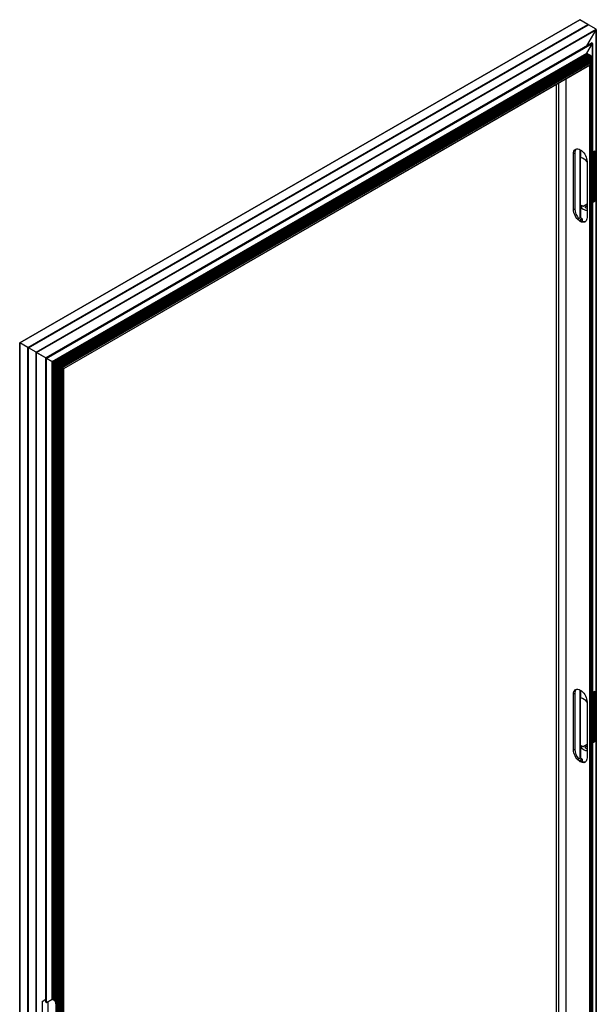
# Model space of a CAD drawing. Header units: millimetres. Extents: x 2125 to 2888, y 849 to 1581.
# Tile 3 of 7: x 2125 to 2270, y 1334 to 1581. Entities that reach past the tile are written whole.
import ezdxf

# ---------------------------------------------------------------- set-up
doc = ezdxf.new("R2010")
doc.units = ezdxf.units.MM

msp = doc.modelspace()

# ---------------------------------------------------------------- linework, layer by layer
at = {"color": 7, "linetype": 'Continuous', "lineweight": 25}
for p, q in [((2265.74, 1580.86), (2125.32, 1499.79)), ((2125.34, 1499.78), (2265.77, 1580.85)), ((2265.76, 1580.86), (2265.77, 1580.85)), ((2267.78, 1579.69), (2265.77, 1580.85)), ((2127.35, 1498.62), (2267.78, 1579.69)), ((2127.4, 1498.59), (2267.79, 1579.64)), ((2267.88, 1579.6), (2127.48, 1498.55)), ((2127.49, 1498.54), (2267.93, 1579.61)), ((2129.41, 1497.43), (2269.85, 1578.5)), ((2129.56, 1497.35), (2269.85, 1578.34)), ((2267.54, 1574.34), (2269.85, 1578.34)), ((2267.8, 1579.59), (2267.8, 1579.65)), ((2269.85, 1578.5), (2267.93, 1579.61)), ((2269.85, 1578.34), (2269.85, 1238.57)), ((2269.87, 1238.61), (2269.87, 1578.43)), ((2268.74, 1575.03), (2131.86, 1496.02)), ((2131.87, 1496.01), (2268.77, 1575.04)), ((2132.02, 1495.93), (2268.91, 1574.96)), ((2132.07, 1495.9), (2268.91, 1574.89)), ((2267.52, 1572.49), (2268.91, 1574.89)), ((2268.91, 1574.96), (2268.77, 1575.04)), ((2268.91, 1574.89), (2268.91, 1546.65)), ((2268.92, 1546.67), (2268.92, 1574.93)), ((2133.46, 1495.09), (2267.52, 1572.49)), ((2133.52, 1495.06), (2267.52, 1572.42)), ((2133.56, 1495.04), (2267.57, 1572.4)), ((2133.6, 1495.01), (2267.58, 1572.36)), ((2133.73, 1494.94), (2267.54, 1572.19)), ((2267.73, 1572.29), (2133.74, 1494.93)), ((2133.79, 1494.91), (2267.77, 1572.25)), ((2133.92, 1494.83), (2267.73, 1572.08)), ((2267.92, 1572.18), (2133.93, 1494.83)), ((2133.98, 1494.8), (2267.96, 1572.14)), ((2268.11, 1572.07), (2134.11, 1494.72)), ((2134.11, 1494.72), (2267.92, 1571.97)), ((2134.17, 1494.69), (2268.15, 1572.03)), ((2134.29, 1494.61), (2268.11, 1571.86)), ((2268.3, 1571.96), (2134.3, 1494.61)), ((2134.36, 1494.58), (2268.34, 1571.92)), ((2134.48, 1494.5), (2268.3, 1571.75)), ((2268.49, 1571.85), (2134.49, 1494.5)), ((2134.55, 1494.47), (2268.53, 1571.81)), ((2134.67, 1494.39), (2268.49, 1571.64)), ((2268.68, 1571.74), (2134.68, 1494.39)), ((2134.73, 1494.36), (2268.72, 1571.7)), ((2134.86, 1494.28), (2268.68, 1571.53)), ((2268.87, 1571.63), (2134.87, 1494.28)), ((2134.92, 1494.25), (2268.91, 1571.6)), ((2134.96, 1494.23), (2268.9, 1571.54)), ((2134.99, 1494.21), (2268.86, 1571.49)), ((2135.04, 1494.18), (2268.78, 1571.39)), ((2135.16, 1494.11), (2268.82, 1571.27)), ((2135.22, 1494.08), (2268.78, 1571.18)), ((2135.23, 1494.07), (2268.59, 1571.06)), ((2135.35, 1494), (2268.63, 1570.94)), ((2267.57, 1572.4), (2267.52, 1572.42)), ((2267.54, 1572.19), (2267.58, 1572.36)), ((2267.58, 1572.2), (2267.58, 1572.37)), ((2267.73, 1572.08), (2267.77, 1572.25)), ((2267.77, 1572.09), (2267.77, 1572.26)), ((2267.92, 1571.97), (2267.96, 1572.14)), ((2267.96, 1571.98), (2267.96, 1572.15)), ((2268.11, 1571.86), (2268.15, 1572.03)), ((2268.15, 1571.87), (2268.15, 1572.05)), ((2268.3, 1571.75), (2268.34, 1571.92)), ((2268.34, 1571.76), (2268.34, 1571.94)), ((2268.49, 1571.64), (2268.53, 1571.81)), ((2268.53, 1571.66), (2268.53, 1571.83)), ((2268.63, 1570.94), (2268.59, 1571.06)), ((2268.63, 1235.22), (2268.63, 1570.92)), ((2268.68, 1571.53), (2268.72, 1571.7)), ((2268.72, 1571.55), (2268.72, 1571.72)), ((2268.82, 1571.27), (2268.78, 1571.39)), ((2268.82, 1235.33), (2268.82, 1571.25)), ((2268.9, 1571.54), (2268.91, 1571.6)), ((2268.9, 1571.54), (2268.9, 1235.45)), ((2268.91, 1235.48), (2268.91, 1571.61)), ((2268.91, 1571.6), (2268.91, 1235.47)), ((2135.41, 1493.97), (2268.59, 1570.85)), ((2135.42, 1493.96), (2268.4, 1570.73)), ((2135.54, 1493.89), (2268.44, 1570.61)), ((2135.6, 1493.86), (2268.4, 1570.53)), ((2135.61, 1493.85), (2268.21, 1570.4)), ((2135.82, 1493.73), (2268.28, 1570.2)), ((2135.85, 1493.72), (2268.3, 1570.18)), ((2135.98, 1493.64), (2268.6, 1570.2)), ((2136.05, 1493.6), (2268.61, 1570.13)), ((2136.4, 1493.4), (2268.26, 1569.52)), ((2136.41, 1493.39), (2268.23, 1569.49)), ((2268.28, 1570.2), (2268.21, 1570.4)), ((2268.26, 1569.52), (2268.61, 1570.13)), ((2268.26, 1569.52), (2268.26, 1234.62)), ((2268.6, 1570.2), (2268.3, 1570.18)), ((2268.44, 1570.61), (2268.4, 1570.73)), ((2268.44, 1570.19), (2268.44, 1570.6)), ((2268.61, 1570.13), (2268.61, 1234.83)), ((2268.63, 1234.84), (2268.63, 1570.17)), ((2262.2, 1566.01), (2262.2, 1238.1)), ((2259.79, 1564.62), (2259.79, 1237.9)), ((2264.46, 1547.41), (2264.17, 1547.24)), ((2264.17, 1533.19), (2264.17, 1547.24)), ((2264.46, 1547.41), (2264.46, 1533.37)), ((2265.96, 1546.28), (2265.96, 1548.16)), ((2268.91, 1546.65), (2268.91, 1546.65)), ((2268.92, 1547.65), (2269.42, 1547.94)), ((2269.14, 1547.77), (2269.14, 1535.49)), ((2269.42, 1547.94), (2269.42, 1535.25)), ((2267.56, 1545.28), (2267.56, 1531.23)), ((2266.07, 1533.94), (2265.96, 1533.88)), ((2265.96, 1531.27), (2265.96, 1533.88)), ((2265.97, 1534.12), (2265.97, 1533.89)), ((2266.21, 1534.27), (2265.99, 1534.14)), ((2267.56, 1534.58), (2266.55, 1534)), ((2267.56, 1534.17), (2267.05, 1533.87)), ((2269.14, 1535.49), (2268.91, 1535.36)), ((2269.42, 1535.25), (2268.91, 1534.95)), ((2268.91, 1534.11), (2268.91, 1534.11)), ((2268.91, 1534.11), (2268.91, 1411.11)), ((2268.92, 1411.13), (2268.92, 1534.13)), ((2264.46, 1533.37), (2264.17, 1533.19)), ((2267.56, 1533.33), (2267.52, 1533.31)), ((2265.5, 1531), (2265.96, 1531.27)), ((2266.32, 1530.89), (2265.88, 1530.64)), ((2125.32, 1499.79), (2125.32, 1159.96)), ((2125.32, 1499.79), (2125.34, 1499.78)), ((2125.34, 1159.94), (2125.34, 1499.78)), ((2127.35, 1498.62), (2125.34, 1499.78)), ((2127.35, 1158.78), (2127.35, 1498.62)), ((2127.4, 1158.77), (2127.4, 1498.59)), ((2127.48, 1498.55), (2127.48, 1158.72)), ((2127.49, 1158.69), (2127.49, 1498.54)), ((2129.41, 1497.43), (2127.49, 1498.54)), ((2129.41, 1157.59), (2129.41, 1497.43)), ((2129.56, 1157.59), (2129.56, 1497.35)), ((2131.86, 1496.02), (2129.56, 1497.35)), ((2129.56, 1497.35), (2131.86, 1496.02)), ((2131.86, 1496.02), (2131.86, 1334.43)), ((2131.87, 1334.42), (2131.87, 1496.01)), ((2132.02, 1495.93), (2131.87, 1496.01)), ((2131.87, 1496.01), (2132.02, 1495.93)), ((2132.02, 1334.33), (2132.02, 1495.93)), ((2132.07, 1495.9), (2132.02, 1495.93)), ((2132.07, 1334.33), (2132.07, 1495.9)), ((2133.46, 1495.09), (2132.07, 1495.9)), ((2132.07, 1495.9), (2133.46, 1495.09)), ((2133.46, 1335.14), (2133.46, 1495.09)), ((2133.46, 1495.09), (2133.52, 1495.06)), ((2133.52, 1335.14), (2133.52, 1495.06)), ((2133.56, 1495.04), (2133.52, 1495.06)), ((2133.52, 1495.06), (2133.56, 1495.04)), ((2133.56, 1335.11), (2133.56, 1495.04)), ((2133.6, 1335.11), (2133.6, 1495.01)), ((2133.73, 1494.94), (2133.6, 1495.01)), ((2133.6, 1495.01), (2133.73, 1494.94)), ((2133.73, 1335.13), (2133.73, 1494.94)), ((2133.74, 1494.93), (2133.74, 1335.01)), ((2133.79, 1334.99), (2133.79, 1494.91)), ((2133.92, 1494.83), (2133.79, 1494.91)), ((2133.79, 1494.91), (2133.92, 1494.83)), ((2133.92, 1335), (2133.92, 1494.83)), ((2133.93, 1494.83), (2133.93, 1334.85)), ((2133.98, 1334.81), (2133.98, 1494.8)), ((2134.11, 1494.72), (2133.98, 1494.8)), ((2133.98, 1494.8), (2134.11, 1494.72)), ((2134.11, 1494.72), (2134.11, 1334.62)), ((2134.11, 1334.81), (2134.11, 1494.72)), ((2134.17, 1334.55), (2134.17, 1494.69)), ((2134.29, 1494.61), (2134.17, 1494.69)), ((2134.17, 1494.69), (2134.29, 1494.61)), ((2134.29, 1334.52), (2134.29, 1494.61)), ((2134.3, 1494.61), (2134.3, 1334.24)), ((2134.36, 1334.08), (2134.36, 1494.58)), ((2134.48, 1494.5), (2134.36, 1494.58)), ((2134.36, 1494.58), (2134.48, 1494.5)), ((2134.48, 1158.48), (2134.48, 1494.5)), ((2134.49, 1494.5), (2134.49, 1158.37)), ((2134.55, 1158.35), (2134.55, 1494.47)), ((2134.67, 1494.39), (2134.55, 1494.47)), ((2134.55, 1494.47), (2134.67, 1494.39)), ((2134.67, 1158.37), (2134.67, 1494.39)), ((2134.68, 1494.39), (2134.68, 1158.26)), ((2134.73, 1158.24), (2134.73, 1494.36)), ((2134.86, 1494.28), (2134.73, 1494.36)), ((2134.73, 1494.36), (2134.86, 1494.28)), ((2134.86, 1158.26), (2134.86, 1494.28)), ((2134.87, 1494.28), (2134.87, 1158.15)), ((2134.92, 1158.13), (2134.92, 1494.25)), ((2134.96, 1494.23), (2134.92, 1494.25)), ((2134.92, 1494.25), (2134.96, 1494.23)), ((2134.96, 1158.13), (2134.96, 1494.23)), ((2134.99, 1158.16), (2134.99, 1494.21)), ((2134.99, 1494.21), (2134.99, 1494.21)), ((2135.04, 1158.2), (2135.04, 1494.18)), ((2135.16, 1494.11), (2135.04, 1494.18)), ((2135.04, 1494.18), (2135.16, 1494.11)), ((2135.16, 1158.18), (2135.16, 1494.11)), ((2135.21, 1494.08), (2135.21, 1494.08)), ((2135.22, 1158.2), (2135.22, 1494.08)), ((2135.23, 1158.31), (2135.23, 1494.07)), ((2135.35, 1494), (2135.23, 1494.07)), ((2135.23, 1494.07), (2135.35, 1494)), ((2135.35, 1158.29), (2135.35, 1494)), ((2135.4, 1493.97), (2135.4, 1493.97)), ((2135.41, 1158.31), (2135.41, 1493.97)), ((2135.42, 1158.42), (2135.42, 1493.96)), ((2135.54, 1493.89), (2135.42, 1493.96)), ((2135.42, 1493.96), (2135.54, 1493.89)), ((2135.54, 1158.4), (2135.54, 1493.89)), ((2135.59, 1493.86), (2135.59, 1493.86)), ((2135.6, 1158.42), (2135.6, 1493.86)), ((2135.61, 1158.53), (2135.61, 1493.85)), ((2135.82, 1493.73), (2135.61, 1493.85)), ((2135.61, 1493.85), (2135.82, 1493.73)), ((2135.82, 1158.49), (2135.82, 1493.73)), ((2135.85, 1158.48), (2135.85, 1493.72)), ((2135.98, 1493.64), (2135.85, 1493.72)), ((2135.85, 1493.72), (2135.98, 1493.64)), ((2135.98, 1158.3), (2135.98, 1493.64)), ((2135.98, 1493.64), (2136.05, 1493.6)), ((2136.05, 1158.3), (2136.05, 1493.6)), ((2136.05, 1493.6), (2136.4, 1493.4)), ((2136.4, 1158.5), (2136.4, 1493.4)), ((2136.41, 1158.52), (2136.41, 1493.39)), ((2264.46, 1411.86), (2264.17, 1411.69)), ((2264.17, 1397.65), (2264.17, 1411.69)), ((2264.46, 1411.86), (2264.46, 1397.82)), ((2265.96, 1410.74), (2265.96, 1412.62)), ((2268.91, 1411.11), (2268.91, 1411.11)), ((2268.92, 1412.1), (2269.42, 1412.39)), ((2269.14, 1412.23), (2269.14, 1399.94)), ((2269.42, 1412.39), (2269.42, 1399.7)), ((2267.56, 1409.73), (2267.56, 1395.69)), ((2266.07, 1398.4), (2265.96, 1398.33)), ((2265.96, 1395.72), (2265.96, 1398.33)), ((2265.97, 1398.57), (2265.97, 1398.34)), ((2266.21, 1398.73), (2265.99, 1398.59)), ((2267.56, 1399.03), (2266.55, 1398.45)), ((2267.56, 1398.63), (2267.05, 1398.33)), ((2269.14, 1399.94), (2268.91, 1399.81)), ((2269.42, 1399.7), (2268.91, 1399.41)), ((2268.91, 1398.57), (2268.91, 1398.57)), ((2268.91, 1398.57), (2268.91, 1275.57)), ((2268.92, 1275.59), (2268.92, 1398.58)), ((2264.46, 1397.82), (2264.17, 1397.65)), ((2265.5, 1395.46), (2265.96, 1395.72)), ((2267.56, 1397.79), (2267.52, 1397.77)), ((2266.32, 1395.34), (2265.88, 1395.09)), ((2130.97, 1334.61), (2131.86, 1335.13)), ((2130.97, 1334.61), (2130.97, 1323.18)), ((2131.87, 1334.42), (2132.02, 1334.33)), ((2132.07, 1334.33), (2133.46, 1335.14)), ((2132.35, 1334.49), (2132.35, 1326.12)), ((2132.43, 1326.17), (2132.43, 1334.54)), ((2133.52, 1335.14), (2133.56, 1335.11)), ((2133.6, 1335.11), (2133.73, 1335.13)), ((2133.92, 1335), (2133.93, 1335)), ((2134.11, 1334.81), (2134.11, 1334.8)), ((2134.29, 1334.52), (2134.3, 1334.51))]:
    msp.add_line(p, q, dxfattribs=at)
at = {"color": 8, "linetype": 'Continuous', "lineweight": 25}
for p, q in [((2267.79, 1579.64), (2267.79, 1579.6)), ((2267.52, 1572.49), (2267.52, 1572.42)), ((2267.54, 1572.19), (2267.54, 1572.18)), ((2267.58, 1572.36), (2267.58, 1572.2)), ((2267.73, 1572.08), (2267.73, 1572.07)), ((2267.77, 1572.25), (2267.77, 1572.09)), ((2267.92, 1571.97), (2267.92, 1571.96)), ((2267.96, 1572.14), (2267.96, 1571.98)), ((2268.11, 1571.86), (2268.11, 1571.85)), ((2268.15, 1572.03), (2268.15, 1571.87)), ((2268.3, 1571.75), (2268.3, 1571.74)), ((2268.34, 1571.92), (2268.34, 1571.76)), ((2268.49, 1571.64), (2268.49, 1571.63)), ((2268.53, 1571.81), (2268.53, 1571.65)), ((2268.64, 1571.1), (2268.64, 1235.33)), ((2268.68, 1571.53), (2268.68, 1571.52)), ((2268.72, 1571.7), (2268.72, 1571.55)), ((2268.77, 1571.18), (2268.77, 1235.31)), ((2268.83, 1571.47), (2268.83, 1235.44)), ((2268.85, 1571.48), (2268.85, 1235.44)), ((2268.2, 1569.47), (2268.2, 1234.62)), ((2268.26, 1570.44), (2268.26, 1570.26)), ((2268.39, 1570.52), (2268.39, 1570.19)), ((2268.45, 1570.77), (2268.45, 1570.19)), ((2268.58, 1570.85), (2268.58, 1570.2)), ((2262.22, 1566.02), (2262.22, 1238.08)), ((2259.8, 1564.62), (2259.8, 1237.89)), ((2260.36, 1564.94), (2260.36, 1237.57)), ((2260.41, 1564.97), (2260.41, 1237.57)), ((2265.76, 1548.28), (2265.76, 1531.15)), ((2265.81, 1548.25), (2265.81, 1531.18)), ((2265.99, 1534.09), (2265.99, 1533.9)), ((2266.07, 1533.99), (2266.07, 1533.94)), ((2267.05, 1533.87), (2267.05, 1533.84)), ((2267.52, 1533.31), (2267.52, 1533.29)), ((2267.54, 1533.22), (2267.54, 1533.21)), ((2265.88, 1530.64), (2265.88, 1530.6)), ((2266.32, 1530.89), (2266.32, 1530.33)), ((2266.37, 1530.88), (2266.37, 1530.3)), ((2265.76, 1412.73), (2265.76, 1395.61)), ((2265.81, 1412.7), (2265.81, 1395.64)), ((2265.99, 1398.54), (2265.99, 1398.35)), ((2266.07, 1398.45), (2266.07, 1398.4)), ((2267.05, 1398.33), (2267.05, 1398.29)), ((2267.52, 1397.77), (2267.52, 1397.74)), ((2267.54, 1397.67), (2267.54, 1397.67)), ((2265.88, 1395.09), (2265.88, 1395.05)), ((2266.32, 1395.34), (2266.32, 1394.78)), ((2266.37, 1395.34), (2266.37, 1394.76))]:
    msp.add_line(p, q, dxfattribs=at)
at = {"color": 7, "linetype": 'Continuous', "lineweight": 25, "flags": 128}
for points in [[(2264.17, 1547.24), (2264.19, 1547.56), (2264.27, 1547.85), (2264.39, 1548.09), (2264.56, 1548.27), (2264.77, 1548.39), (2265.02, 1548.45), (2265.28, 1548.44), (2265.57, 1548.36), (2265.86, 1548.22), (2266.16, 1548.02), (2266.44, 1547.77), (2266.71, 1547.47), (2266.96, 1547.13), (2267.16, 1546.77), (2267.33, 1546.39), (2267.46, 1546.01), (2267.54, 1545.63), (2267.56, 1545.28)], [(2265.96, 1533.88), (2266.25, 1533.6), (2266.55, 1533.37), (2266.86, 1533.21), (2267.15, 1533.11), (2267.44, 1533.09), (2267.56, 1533.1)], [(2267.56, 1531.23), (2267.54, 1530.91), (2267.46, 1530.62), (2267.33, 1530.39), (2267.16, 1530.2), (2266.96, 1530.08), (2266.71, 1530.03), (2266.44, 1530.04), (2266.16, 1530.11), (2265.86, 1530.25), (2265.57, 1530.45), (2265.28, 1530.71), (2265.02, 1531.01), (2264.77, 1531.34), (2264.56, 1531.71), (2264.39, 1532.08), (2264.27, 1532.46), (2264.19, 1532.84), (2264.17, 1533.19)], [(2127.48, 1498.55), (2127.48, 1498.55), (2127.48, 1498.55), (2127.48, 1498.55), (2127.48, 1498.55), (2127.49, 1498.54), (2127.49, 1498.54)], [(2133.74, 1494.93), (2133.73, 1494.94), (2133.73, 1494.94)], [(2133.93, 1494.83), (2133.92, 1494.83), (2133.92, 1494.83)], [(2133.92, 1494.83), (2133.92, 1494.83), (2133.93, 1494.83)], [(2134.11, 1494.72), (2134.11, 1494.72), (2134.11, 1494.72)], [(2134.12, 1494.72), (2134.11, 1494.72), (2134.11, 1494.72), (2134.12, 1494.72), (2134.12, 1494.71), (2134.12, 1494.71), (2134.13, 1494.71), (2134.13, 1494.71), (2134.14, 1494.7), (2134.14, 1494.7), (2134.15, 1494.69), (2134.16, 1494.69), (2134.17, 1494.69)], [(2134.3, 1494.61), (2134.3, 1494.61), (2134.29, 1494.61)], [(2134.49, 1494.5), (2134.49, 1494.5), (2134.48, 1494.5)], [(2134.5, 1494.5), (2134.49, 1494.5), (2134.49, 1494.5), (2134.5, 1494.5), (2134.5, 1494.5), (2134.5, 1494.49), (2134.51, 1494.49), (2134.51, 1494.49), (2134.52, 1494.48), (2134.52, 1494.48), (2134.53, 1494.48), (2134.54, 1494.47), (2134.55, 1494.47)], [(2134.68, 1494.39), (2134.68, 1494.39), (2134.67, 1494.39)], [(2134.87, 1494.28), (2134.87, 1494.28), (2134.86, 1494.28)], [(2135.35, 1494), (2135.36, 1494), (2135.37, 1493.99), (2135.38, 1493.99), (2135.38, 1493.98), (2135.39, 1493.98), (2135.39, 1493.98), (2135.4, 1493.97), (2135.4, 1493.97), (2135.41, 1493.97), (2135.41, 1493.97), (2135.41, 1493.97), (2135.4, 1493.97)], [(2264.17, 1411.69), (2264.19, 1412.02), (2264.27, 1412.3), (2264.39, 1412.54), (2264.56, 1412.72), (2264.77, 1412.84), (2265.02, 1412.9), (2265.28, 1412.89), (2265.57, 1412.81), (2265.86, 1412.67), (2266.16, 1412.47), (2266.44, 1412.22), (2266.71, 1411.92), (2266.96, 1411.58), (2267.16, 1411.22), (2267.33, 1410.84), (2267.46, 1410.46), (2267.54, 1410.09), (2267.56, 1409.73)], [(2265.96, 1398.33), (2266.25, 1398.05), (2266.55, 1397.83), (2266.86, 1397.66), (2267.15, 1397.57), (2267.44, 1397.54), (2267.56, 1397.55)], [(2267.56, 1395.69), (2267.54, 1395.36), (2267.46, 1395.08), (2267.33, 1394.84), (2267.16, 1394.66), (2266.96, 1394.54), (2266.71, 1394.48), (2266.44, 1394.49), (2266.16, 1394.57), (2265.86, 1394.71), (2265.57, 1394.91), (2265.28, 1395.16), (2265.02, 1395.46), (2264.77, 1395.8), (2264.56, 1396.16), (2264.39, 1396.54), (2264.27, 1396.92), (2264.19, 1397.29), (2264.17, 1397.65)], [(2133.73, 1335.13), (2133.73, 1335.13), (2133.74, 1335.13)]]:
    msp.add_lwpolyline(points, dxfattribs=at)
at = {"color": 7, "linetype": 'Continuous', "lineweight": 25}
for centre, radius, start, end in [((2265.79, 1547.5), 1.33, 137.3796, 183.8057), ((2265.48, 1543.84), 2.49, 33.4697, 79.0446), ((2268.88, 1536.52), 3.78, 219.9715, 221.9362), ((2269.05, 1536.58), 3.62, 219.9264, 225.2198), ((2271.29, 1537.7), 3.08, 225.8222, 232.7498), ((2268.19, 1533.55), 3.73, 182.7946, 222.6992), ((2268.36, 1535.58), 2.18, 232.976, 249.1437), ((2267.74, 1534.52), 1.25, 260.0896, 262.0003), ((2266.88, 1531.66), 1.46, 226.6529, 282.3684), ((2268.34, 1533.45), 3.23, 222.4158, 232.4612), ((2132.55, 1497.2), 1.36, 239.7603, 240.3279), ((2120.6, 1472.75), 25.78, 59.9261, 60.0713), ((2139.72, 1505.66), 12.28, 239.8927, 240.1067), ((2111.73, 1456.78), 44.04, 59.9468, 60.024), ((2111.92, 1456.67), 44.04, 59.9468, 60.024), ((2121.99, 1473.65), 24.3, 59.9398, 60.0798), ((2122.18, 1473.55), 24.3, 59.9398, 60.0798), ((2134.91, 1495.16), 0.789, 237.8521, 242.1675), ((2135.1, 1495.06), 0.788, 237.851, 242.1686), ((2114.79, 1459.46), 40.2, 59.9431, 60.0277), ((2132.98, 1490.76), 4, 59.7569, 60.2296), ((2129.74, 1481.85), 13.33, 59.9599, 60.018), ((2265.79, 1411.95), 1.33, 137.3805, 183.8048), ((2265.48, 1408.29), 2.49, 33.4709, 79.0434), ((2268.82, 1400.92), 3.7, 219.9517, 221.956), ((2269.06, 1401.04), 3.64, 219.9332, 225.2039), ((2268.36, 1400.04), 2.18, 232.9822, 249.1438), ((2271.29, 1402.16), 3.09, 225.8375, 232.7437), ((2268.19, 1398), 3.73, 182.7954, 222.6977), ((2268.34, 1397.9), 3.23, 222.4158, 232.4612), ((2267.74, 1398.98), 1.25, 260.0896, 262.0003), ((2266.88, 1396.12), 1.46, 226.6529, 282.3684), ((2131.88, 1334.43), 0.0201, 185.741, 245.5673), ((2132.04, 1334.39), 0.0615, 242.6203, 297.3852), ((2133.49, 1335.08), 0.0615, 62.604, 117.4016), ((2133.59, 1335.17), 0.0616, 242.6787, 280.7042)]:
    msp.add_arc(centre, radius, start, end, dxfattribs=at)
for centre, major_axis, ratio, start_param, end_param in [((2265.74, 1580.81), (-0.0275, -0.0477), 0.577334, 3.375436, 3.92695), ((2265.74, 1580.81), (-0.0275, -0.0477), 0.577334, 3.375436, 3.92695), ((2267.74, 1579.62), (-0.0424, -0.0735), 0.577334, 2.094436, 3.141615), ((2267.74, 1579.62), (-0.0424, -0.0735), 0.577334, 2.094436, 3.141615), ((2267.85, 1579.65), (-0.0424, -0.0735), 0.577334, 5.236028, 6.697113), ((2267.85, 1579.65), (-0.0424, -0.0735), 0.577334, 5.236028, 6.697113), ((2267.88, 1579.53), (-0.0424, -0.0735), 0.577334, 3.141633, 4.188831), ((2267.88, 1579.53), (-0.0424, -0.0735), 0.577334, 3.141633, 3.92695), ((2269.77, 1578.38), (-0.071, -0.122), 0.577334, 1.570837, 3.141633), ((2269.77, 1578.38), (-0.071, -0.122), 0.577334, 1.570837, 3.141633), ((2268.74, 1574.99), (-0.0283, -0.049), 0.577334, 3.141633, 3.92695), ((2268.74, 1574.99), (-0.0283, -0.049), 0.577334, 3.141633, 3.92695), ((2268.88, 1574.91), (-0.0283, -0.049), 0.577334, 1.570837, 3.141633), ((2268.88, 1574.91), (-0.0283, -0.049), 0.577334, 1.570837, 3.141633), ((2267.55, 1572.47), (-0.0283, -0.049), 0.577334, 4.712429, 6.283226), ((2267.55, 1572.47), (-0.0283, -0.049), 0.577334, 4.712429, 6.283226), ((2267.58, 1572.2), (-0.0283, -0.049), 0.577334, 5.20785, 5.445313), ((2267.58, 1572.2), (-0.0283, -0.049), 0.577334, 5.20785, 5.497828), ((2267.54, 1572.35), (-0.0283, -0.049), 0.577334, 2.066257, 3.141633), ((2267.54, 1572.35), (-0.0283, -0.049), 0.577334, 2.066257, 3.141633), ((2267.73, 1572.24), (-0.0283, -0.049), 0.577334, 2.066257, 4.217009), ((2267.73, 1572.24), (-0.0283, -0.049), 0.577334, 2.066257, 3.92695), ((2267.77, 1572.09), (-0.0283, -0.049), 0.577334, 5.20785, 5.454894), ((2267.77, 1572.09), (-0.0283, -0.049), 0.577334, 5.20785, 5.497828), ((2267.92, 1572.13), (-0.0283, -0.049), 0.577334, 2.066257, 4.217009), ((2267.92, 1572.13), (-0.0283, -0.049), 0.577334, 2.066257, 3.92695), ((2267.96, 1571.98), (-0.0283, -0.049), 0.577334, 5.20785, 5.445313), ((2267.96, 1571.98), (-0.0283, -0.049), 0.577334, 5.20785, 5.497828), ((2268.11, 1572.02), (-0.0283, -0.049), 0.577334, 2.066257, 4.217009), ((2268.11, 1572.02), (-0.0283, -0.049), 0.577334, 2.066257, 3.92695), ((2268.15, 1571.87), (-0.0283, -0.049), 0.577334, 5.20785, 5.454894), ((2268.15, 1571.87), (-0.0283, -0.049), 0.577334, 5.20785, 5.497828), ((2268.3, 1571.91), (-0.0283, -0.049), 0.577334, 2.066257, 4.217009), ((2268.3, 1571.91), (-0.0283, -0.049), 0.577334, 2.066257, 3.92695), ((2268.34, 1571.76), (-0.0283, -0.049), 0.577334, 5.20785, 5.445313), ((2268.34, 1571.76), (-0.0283, -0.049), 0.577334, 5.20785, 5.497828), ((2268.49, 1571.81), (-0.0283, -0.049), 0.577334, 2.066257, 4.217009), ((2268.49, 1571.81), (-0.0283, -0.049), 0.577334, 2.066257, 3.92695), ((2268.53, 1571.65), (-0.0283, -0.049), 0.577334, 5.20785, 5.454894), ((2268.53, 1571.65), (-0.0283, -0.049), 0.577334, 5.20785, 5.497828), ((2268.59, 1570.9), (-0.0283, -0.049), 0.577334, 0.495461, 2.646213), ((2268.63, 1571.1), (-0.0283, -0.049), 0.577334, 5.497828, 5.819578), ((2268.63, 1571.1), (-0.0283, -0.049), 0.577334, 5.539981, 5.819578), ((2268.59, 1570.9), (-0.0283, -0.049), 0.577334, 0.785357, 2.646213), ((2268.68, 1571.7), (-0.0283, -0.049), 0.577334, 2.066257, 4.217009), ((2268.68, 1571.7), (-0.0283, -0.049), 0.577334, 2.066257, 3.92695), ((2268.72, 1571.54), (-0.0283, -0.049), 0.577334, 5.20785, 5.445313), ((2268.72, 1571.54), (-0.0283, -0.049), 0.577334, 5.20785, 5.497828), ((2268.82, 1571.43), (-0.0283, -0.049), 0.577334, 4.618364, 5.787805), ((2268.82, 1571.43), (-0.0283, -0.049), 0.577334, 4.618364, 5.787805), ((2268.78, 1571.23), (-0.0283, -0.049), 0.577334, 0.495461, 2.646213), ((2268.78, 1571.23), (-0.0283, -0.049), 0.577334, 0.785357, 2.646213), ((2268.86, 1571.53), (-0.0283, -0.049), 0.577334, 0.495461, 2.066257), ((2268.87, 1571.59), (-0.0283, -0.049), 0.577334, 2.066257, 4.217009), ((2268.86, 1571.53), (-0.0283, -0.049), 0.577334, 0.785357, 2.066257), ((2268.87, 1571.59), (-0.0283, -0.049), 0.577334, 2.066257, 3.92695), ((2268.25, 1570.44), (-0.0283, -0.049), 0.577334, 5.539981, 5.819578), ((2268.25, 1570.44), (-0.0283, -0.049), 0.577334, 5.497828, 5.819578), ((2268.23, 1569.53), (-0.0283, -0.049), 0.577334, 0.785357, 1.570837), ((2268.23, 1569.53), (-0.0283, -0.049), 0.577334, 0.785357, 1.570837), ((2268.32, 1570.23), (-0.0283, -0.049), 0.577334, 5.819578, 6.644793), ((2268.32, 1570.23), (-0.0283, -0.049), 0.577334, 5.819578, 6.644793), ((2268.4, 1570.57), (-0.0283, -0.049), 0.577334, 0.495461, 2.646213), ((2268.44, 1570.77), (-0.0283, -0.049), 0.577334, 5.497828, 5.787805), ((2268.44, 1570.77), (-0.0283, -0.049), 0.577334, 5.539981, 5.787805), ((2268.4, 1570.57), (-0.0283, -0.049), 0.577334, 0.785357, 2.646213), ((2268.59, 1570.15), (-0.0283, -0.049), 0.577334, 1.570837, 3.503201), ((2268.59, 1570.15), (-0.0283, -0.049), 0.577334, 1.570837, 3.503201), ((2268.11, 1536.12), (-1.24, -3.4), 0.215726, 0.631883, 0.649966), ((2125.36, 1499.77), (-0.0389, 0.0225), 0.00007, 5.731631, 6.283145), ((2127.39, 1498.6), (-0.06, 0.0346), 0.00007, 4.45063, 5.497809), ((2127.39, 1498.6), (-0.06, 0.0346), 0.00007, 4.450631, 5.49783), ((2127.42, 1498.58), (-0.06, 0.0346), 0.00007, 1.309037, 2.77032), ((2127.42, 1498.58), (-0.06, 0.0346), 0.00007, 1.309038, 2.770346), ((2127.54, 1498.51), (-0.06, 0.0346), 0.00007, 5.497827, 6.283226), ((2129.48, 1497.39), (-0.1, 0.0577), 0.00007, 3.927031, 5.497827), ((2129.48, 1497.39), (-0.1, 0.0577), 0.00007, 3.927032, 5.497828), ((2131.9, 1495.99), (-0.04, 0.0231), 0.00007, 5.497828, 6.283145), ((2132.04, 1495.91), (-0.04, 0.0231), 0.00007, 3.927032, 5.497828), ((2133.59, 1495.02), (-0.04, 0.0231), 0.00007, 4.422452, 5.497828), ((2133.74, 1494.93), (-0.04, 0.0231), 0.00007, 1.28086, 1.518684), ((2133.78, 1494.91), (-0.04, 0.0231), 0.00007, 4.422452, 6.573204), ((2133.97, 1494.8), (-0.04, 0.0231), 0.00007, 4.422452, 6.573204), ((2134.12, 1494.71), (-0.04, 0.0231), 0.00007, 1.28086, 1.518689), ((2134.31, 1494.61), (-0.04, 0.0231), 0.00007, 1.28086, 1.528269), ((2134.34, 1494.58), (-0.04, 0.0231), 0.00007, 4.422452, 6.573204), ((2134.5, 1494.5), (-0.04, 0.0231), 0.00007, 1.28086, 1.518694), ((2134.69, 1494.39), (-0.04, 0.0231), 0.00007, 1.28086, 1.528274), ((2134.72, 1494.36), (-0.04, 0.0231), 0.00007, 4.422452, 6.573204), ((2134.87, 1494.28), (-0.04, 0.0231), 0.00007, 1.28086, 1.518699), ((2134.91, 1494.26), (-0.04, 0.0231), 0.00007, 4.422452, 6.573204), ((2134.95, 1494.23), (-0.04, 0.0231), 0.00007, 2.851656, 4.422452), ((2135.02, 1494.19), (-0.04, 0.0231), 0.00007, 0.691565, 1.860815), ((2135.18, 1494.1), (-0.04, 0.0231), 0.00007, 2.851656, 5.002408), ((2135.21, 1494.08), (-0.04, 0.0231), 0.00007, 1.61336, 1.892588), ((2135.4, 1493.97), (-0.04, 0.0231), 0.00007, 1.613355, 1.860815), ((2135.56, 1493.88), (-0.04, 0.0231), 0.00007, 2.851656, 5.002408), ((2135.59, 1493.86), (-0.04, 0.0231), 0.00007, 1.61335, 1.892588), ((2135.81, 1493.74), (-0.04, 0.0231), 0.00007, 1.892587, 2.717802), ((2135.81, 1493.74), (-0.04, 0.0231), 0.00007, 1.892588, 2.717803), ((2136.02, 1493.62), (-0.04, 0.0231), 0.00007, 3.927032, 5.859396), ((2136.37, 1493.41), (-0.04, 0.0231), 0.00007, 3.141552, 3.927032), ((2268.11, 1400.58), (-1.24, -3.4), 0.215726, 0.631883, 0.649966), ((2133.48, 1334.13), (-2.01, -0.41), 0.391299, 4.414606, 4.47951), ((2133.13, 1333.92), (-2.01, -0.41), 0.391299, 4.126714, 4.198266), ((2132.78, 1333.72), (-2.01, -0.41), 0.391299, 3.779286, 3.871537), ((2132.42, 1333.52), (-2.01, -0.41), 0.391299, 3.061662, 3.352811)]:
    msp.add_ellipse(centre, major_axis=major_axis, ratio=ratio, start_param=start_param, end_param=end_param, dxfattribs=at)
for points, knots in [([(2265.76, 1580.86), (2265.76, 1580.86), (2265.76, 1580.86), (2265.77, 1580.85), (2265.77, 1580.85)], [0, 0, 0, 0, 0.50001, 1, 1, 1, 1]), ([(2268.91, 1546.65), (2268.91, 1546.66), (2268.92, 1546.66), (2268.92, 1546.67), (2268.92, 1546.67), (2268.92, 1546.67)], [0, 0, 0, 0, 0.409648, 0.819046, 1, 1, 1, 1]), ([(2265.99, 1534.14), (2265.98, 1534.14), (2265.98, 1534.13), (2265.97, 1534.12), (2265.97, 1534.11), (2265.98, 1534.1), (2265.98, 1534.09), (2265.99, 1534.09)], [0, 0, 0, 0, 0.182192, 0.363944, 0.555206, 0.769312, 1, 1, 1, 1]), ([(2266.07, 1533.99), (2266.07, 1533.99), (2266.08, 1533.98), (2266.08, 1533.97), (2266.08, 1533.96), (2266.08, 1533.95), (2266.07, 1533.95), (2266.07, 1533.94)], [0, 0, 0, 0, 0.242545, 0.485649, 0.714752, 0.922682, 1, 1, 1, 1]), ([(2266.27, 1534.25), (2266.26, 1534.26), (2266.26, 1534.27), (2266.24, 1534.27), (2266.23, 1534.28), (2266.22, 1534.27), (2266.21, 1534.27), (2266.21, 1534.27)], [0, 0, 0, 0, 0.253604, 0.507849, 0.744072, 0.94891, 1, 1, 1, 1]), ([(2266.55, 1534), (2266.55, 1533.99), (2266.54, 1533.99), (2266.53, 1533.99), (2266.52, 1533.99), (2266.5, 1534), (2266.5, 1534), (2266.49, 1534.01)], [0, 0, 0, 0, 0.200142, 0.400243, 0.604544, 0.819355, 1, 1, 1, 1]), ([(2267.05, 1533.87), (2267.04, 1533.87), (2267.04, 1533.87), (2267.03, 1533.86), (2267.03, 1533.85), (2267.04, 1533.84), (2267.04, 1533.84), (2267.05, 1533.84)], [0, 0, 0, 0, 0.211717, 0.42342, 0.636296, 0.851471, 1, 1, 1, 1]), ([(2268.91, 1534.14), (2268.91, 1534.13), (2268.92, 1534.13), (2268.92, 1534.13), (2268.92, 1534.12), (2268.92, 1534.12), (2268.91, 1534.11), (2268.91, 1534.11)], [0, 0, 0, 0, 0.2281892, 0.4562645, 0.6796751, 0.8925287, 1, 1, 1, 1]), ([(2267.52, 1533.31), (2267.52, 1533.31), (2267.52, 1533.31), (2267.51, 1533.3), (2267.51, 1533.3), (2267.52, 1533.29), (2267.52, 1533.29), (2267.52, 1533.29)], [0, 0, 0, 0, 0.200944, 0.401682, 0.606634, 0.82133, 1, 1, 1, 1]), ([(2267.54, 1533.22), (2267.54, 1533.21), (2267.53, 1533.21), (2267.54, 1533.21), (2267.54, 1533.21), (2267.55, 1533.21), (2267.56, 1533.21), (2267.56, 1533.21)], [0, 0, 0, 0, 0.037994, 0.306464, 0.592266, 0.897684, 1, 1, 1, 1]), ([(2265.45, 1531.02), (2265.45, 1531.02), (2265.46, 1531.01), (2265.47, 1531), (2265.49, 1531), (2265.5, 1531), (2265.5, 1531), (2265.5, 1531)], [0, 0, 0, 0, 0.242771, 0.485805, 0.714836, 0.922704, 1, 1, 1, 1]), ([(2265.88, 1530.64), (2265.88, 1530.63), (2265.87, 1530.63), (2265.87, 1530.62), (2265.87, 1530.61), (2265.87, 1530.6), (2265.88, 1530.6), (2265.88, 1530.6)], [0, 0, 0, 0, 0.210814, 0.421623, 0.633883, 0.849195, 1, 1, 1, 1]), ([(2266.37, 1530.88), (2266.37, 1530.89), (2266.36, 1530.89), (2266.35, 1530.89), (2266.34, 1530.89), (2266.32, 1530.89), (2266.32, 1530.89), (2266.32, 1530.89)], [0, 0, 0, 0, 0.218377, 0.436762, 0.654043, 0.868541, 1, 1, 1, 1]), ([(2125.32, 1499.79), (2125.33, 1499.79), (2125.33, 1499.79), (2125.33, 1499.79), (2125.34, 1499.78)], [0, 0, 0, 0, 0.50001, 1, 1, 1, 1]), ([(2268.91, 1411.11), (2268.91, 1411.11), (2268.92, 1411.12), (2268.92, 1411.12), (2268.92, 1411.13), (2268.92, 1411.13)], [0, 0, 0, 0, 0.409646, 0.818737, 1, 1, 1, 1]), ([(2265.99, 1398.59), (2265.98, 1398.59), (2265.98, 1398.59), (2265.97, 1398.58), (2265.97, 1398.57), (2265.98, 1398.56), (2265.98, 1398.55), (2265.99, 1398.54)], [0, 0, 0, 0, 0.182163, 0.364114, 0.555157, 0.769607, 1, 1, 1, 1]), ([(2266.07, 1398.45), (2266.07, 1398.44), (2266.08, 1398.43), (2266.08, 1398.42), (2266.08, 1398.41), (2266.08, 1398.4), (2266.07, 1398.4), (2266.07, 1398.4)], [0, 0, 0, 0, 0.242504, 0.485828, 0.714893, 0.922695, 1, 1, 1, 1]), ([(2266.27, 1398.71), (2266.26, 1398.71), (2266.26, 1398.72), (2266.24, 1398.73), (2266.23, 1398.73), (2266.22, 1398.73), (2266.21, 1398.73), (2266.21, 1398.73)], [0, 0, 0, 0, 0.253637, 0.507916, 0.743953, 0.948918, 1, 1, 1, 1]), ([(2266.55, 1398.45), (2266.55, 1398.45), (2266.54, 1398.45), (2266.53, 1398.44), (2266.52, 1398.45), (2266.5, 1398.45), (2266.5, 1398.46), (2266.49, 1398.46)], [0, 0, 0, 0, 0.200206, 0.400215, 0.604719, 0.819333, 1, 1, 1, 1]), ([(2267.05, 1398.33), (2267.04, 1398.33), (2267.04, 1398.32), (2267.03, 1398.31), (2267.03, 1398.31), (2267.04, 1398.3), (2267.04, 1398.29), (2267.05, 1398.29)], [0, 0, 0, 0, 0.211696, 0.423378, 0.636232, 0.851486, 1, 1, 1, 1]), ([(2268.91, 1398.59), (2268.91, 1398.59), (2268.92, 1398.59), (2268.92, 1398.58), (2268.92, 1398.58), (2268.92, 1398.57), (2268.91, 1398.57), (2268.91, 1398.57)], [0, 0, 0, 0, 0.227975, 0.456253, 0.679668, 0.892526, 1, 1, 1, 1]), ([(2267.52, 1397.77), (2267.52, 1397.76), (2267.52, 1397.76), (2267.51, 1397.76), (2267.51, 1397.75), (2267.52, 1397.75), (2267.52, 1397.75), (2267.52, 1397.74)], [0, 0, 0, 0, 0.20089, 0.401726, 0.606663, 0.821344, 1, 1, 1, 1]), ([(2267.54, 1397.67), (2267.54, 1397.67), (2267.53, 1397.67), (2267.54, 1397.66), (2267.54, 1397.66), (2267.55, 1397.66), (2267.56, 1397.66), (2267.56, 1397.66)], [0, 0, 0, 0, 0.037768, 0.306304, 0.592543, 0.897658, 1, 1, 1, 1]), ([(2265.45, 1395.47), (2265.45, 1395.47), (2265.46, 1395.46), (2265.47, 1395.46), (2265.49, 1395.45), (2265.5, 1395.46), (2265.5, 1395.46), (2265.5, 1395.46)], [0, 0, 0, 0, 0.242521, 0.485603, 0.714871, 0.922688, 1, 1, 1, 1]), ([(2265.88, 1395.09), (2265.88, 1395.09), (2265.87, 1395.08), (2265.87, 1395.08), (2265.87, 1395.07), (2265.87, 1395.06), (2265.88, 1395.05), (2265.88, 1395.05)], [0, 0, 0, 0, 0.210845, 0.421599, 0.633868, 0.849189, 1, 1, 1, 1]), ([(2266.37, 1395.34), (2266.37, 1395.34), (2266.36, 1395.34), (2266.35, 1395.35), (2266.34, 1395.35), (2266.32, 1395.35), (2266.32, 1395.34), (2266.32, 1395.34)], [0, 0, 0, 0, 0.218384, 0.436776, 0.654066, 0.868521, 1, 1, 1, 1]), ([(2133.74, 1335.01), (2133.74, 1335.01), (2133.74, 1335.01), (2133.74, 1335), (2133.74, 1335), (2133.76, 1334.99), (2133.77, 1334.99), (2133.78, 1334.99), (2133.79, 1334.99), (2133.79, 1334.99)], [0, 0, 0, 0, 0.025029, 0.2053654, 0.3861864, 0.5681405, 0.7509652, 0.9338591, 1, 1, 1, 1]), ([(2133.93, 1334.85), (2133.93, 1334.85), (2133.92, 1334.85), (2133.93, 1334.84), (2133.93, 1334.83), (2133.95, 1334.82), (2133.96, 1334.81), (2133.97, 1334.81), (2133.98, 1334.81), (2133.98, 1334.81)], [0, 0, 0, 0, 0.024076, 0.198319, 0.381863, 0.576317, 0.776474, 0.971444, 1, 1, 1, 1]), ([(2134.11, 1334.62), (2134.11, 1334.62), (2134.11, 1334.61), (2134.12, 1334.6), (2134.12, 1334.58), (2134.14, 1334.57), (2134.15, 1334.56), (2134.16, 1334.55), (2134.17, 1334.55)], [0, 0, 0, 0, 0.022879, 0.183606, 0.377691, 0.611285, 0.864621, 1, 1, 1, 1]), ([(2134.3, 1334.24), (2134.3, 1334.24), (2134.3, 1334.22), (2134.31, 1334.18), (2134.33, 1334.13), (2134.35, 1334.1), (2134.36, 1334.08)], [0, 0, 0, 0, 0.012655, 0.243325, 0.719308, 1, 1, 1, 1])]:
    msp.add_open_spline(points, degree=3, knots=knots, dxfattribs=at)

doc.saveas('drawing.dxf')
